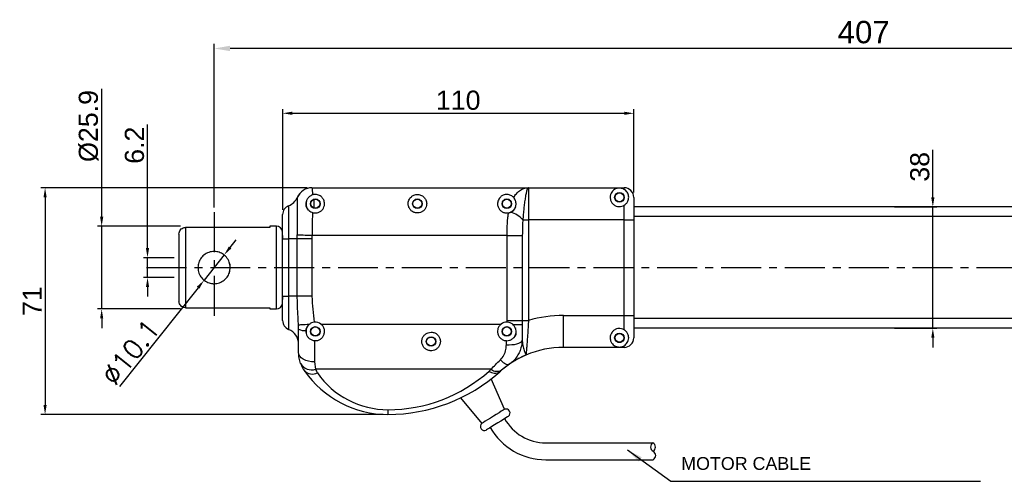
# Model space of a CAD drawing. Extents: x -901 to 3209, y -1525 to 2707.
# Tile 3 of 4: x -782 to -474, y 155 to 299. Entities that reach past the tile are written whole.
import ezdxf

# ---------------------------------------------------------------- set-up
doc = ezdxf.new("R2010")
doc.units = 0
doc.header["$LTSCALE"] = 10
doc.header["$MEASUREMENT"] = 0
doc.header["$PDMODE"] = 3
doc.linetypes.add('CENTER', pattern=[2, 1.25, -0.25, 0.25, -0.25])
doc.layers.get('0').update_dxf_attribs({"linetype": 'CONTINUOUS'})
doc.layers.get('DEFPOINTS').update_dxf_attribs({"linetype": 'CONTINUOUS'})
doc.layers.add('CE', color=2, linetype='CENTER')
doc.layers.add('DIM', color=4, linetype='CONTINUOUS')
doc.styles.add('CHINA', font='PMingLiU.ttf')
doc.styles.get("Standard").update_dxf_attribs({"font": 'ARIAL.TTF'})
doc.dimstyles.new('FU-2D', dxfattribs={"dimscale": 0, "dimtxt": 5, "dimasz": 5, "dimexe": 1.25, "dimexo": 0.625, "dimgap": 1, "dimtad": 1, "dimdec": 4, "dimtxsty": 'STANDARD', "dimcen": 2.5, "dimazin": 3, "dimtfac": 1, "dimtdec": 4, "dimtmove": 0, "dimatfit": 3, "dimtolj": 1, "dimtzin": 0})
doc.dimstyles.new('W_8', dxfattribs={"dimtxt": 8, "dimasz": 3, "dimexe": 3, "dimexo": 3, "dimgap": 2.5, "dimtad": 1, "dimdec": 3, "dimtxsty": 'STANDARD', "dimblk1": 'OPEN', "dimblk2": 'OPEN', "dimsah": 1, "dimcen": -2.5, "dimclrd": 256, "dimclre": 256, "dimclrt": 256, "dimazin": 3, "dimtfac": 0.8, "dimtmove": 0, "dimatfit": 3, "dimtolj": 1})

# ---------------------------------------------------------------- blocks, each defined once
blk = doc.blocks.new('*D27')
at = {"layer": 'DEFPOINTS', "color": 0}
for p in [(-589.7, 269.86), (-589.7, 243.53), (-699.7, 238.11)]:
    blk.add_point(p, dxfattribs=at)
at = {"layer": 'DIM', "color": 0}
for p, q in [((-699.7, 239.61), (-699.7, 271.16)), ((-696.7, 269.86), (-592.7, 269.86)), ((-589.7, 245.03), (-589.7, 271.16))]:
    blk.add_line(p, q, dxfattribs=at)
for points in [[(-696.7, 270.36), (-696.7, 269.36), (-699.7, 269.86)], [(-592.7, 270.36), (-592.7, 269.36), (-589.7, 269.86)]]:
    blk.add_solid(points, dxfattribs=at)
at = {"layer": 'DIM', "color": 0, "insert": (-644.7, 273.92), "char_height": 6, "attachment_point": 5}
blk.add_mtext('\\A1;110', dxfattribs=at)
blk = doc.blocks.new('*D28')
at = {"layer": 'DEFPOINTS', "color": 0}
for p in [(-732.18, 224.63), (-742.04, 218.43), (-732.18, 218.43)]:
    blk.add_point(p, dxfattribs=at)
at = {"layer": 'DIM', "color": 0}
for p, q in [((-742.04, 227.63), (-742.04, 266.31)), ((-733.68, 224.63), (-743.34, 224.63)), ((-742.04, 218.43), (-742.04, 224.63)), ((-733.68, 218.43), (-743.34, 218.43)), ((-742.04, 215.43), (-742.04, 212.43))]:
    blk.add_line(p, q, dxfattribs=at)
for points in [[(-742.54, 227.63), (-741.54, 227.63), (-742.04, 224.63)], [(-742.54, 215.43), (-741.54, 215.43), (-742.04, 218.43)]]:
    blk.add_solid(points, dxfattribs=at)
at = {"layer": 'DIM', "color": 0, "insert": (-746.11, 259.86), "char_height": 6, "attachment_point": 5, "rotation": 90}
blk.add_mtext('\\A1;6.2', dxfattribs=at)
blk = doc.blocks.new('*D29')
at = {"layer": 'DEFPOINTS', "color": 0}
for p in [(-690.52, 246.53), (-774.13, 175.53), (-666.7, 175.53)]:
    blk.add_point(p, dxfattribs=at)
at = {"layer": 'DIM', "color": 0}
for p, q in [((-692.02, 246.53), (-775.43, 246.53)), ((-774.13, 243.53), (-774.13, 178.53)), ((-668.2, 175.53), (-775.43, 175.53))]:
    blk.add_line(p, q, dxfattribs=at)
for points in [[(-774.63, 243.53), (-773.63, 243.53), (-774.13, 246.53)], [(-774.63, 178.53), (-773.63, 178.53), (-774.13, 175.53)]]:
    blk.add_solid(points, dxfattribs=at)
at = {"layer": 'DIM', "color": 0, "insert": (-778.15, 211.03), "char_height": 6, "attachment_point": 5, "rotation": 90}
blk.add_mtext('\\A1;71', dxfattribs=at)
blk = doc.blocks.new('*D30')
at = {"layer": 'DEFPOINTS', "color": 0}
for p in [(-730.18, 234.48), (-756.4, 208.58), (-730.18, 208.58)]:
    blk.add_point(p, dxfattribs=at)
at = {"layer": 'DIM', "color": 0}
for p, q in [((-756.4, 237.48), (-756.4, 277.56)), ((-731.68, 234.48), (-757.7, 234.48)), ((-756.4, 208.58), (-756.4, 234.48)), ((-731.68, 208.58), (-757.7, 208.58)), ((-756.4, 205.58), (-756.4, 202.58))]:
    blk.add_line(p, q, dxfattribs=at)
for points in [[(-756.9, 237.48), (-755.9, 237.48), (-756.4, 234.48)], [(-756.9, 205.58), (-755.9, 205.58), (-756.4, 208.58)]]:
    blk.add_solid(points, dxfattribs=at)
at = {"layer": 'DIM', "color": 0, "insert": (-760.47, 265.88), "char_height": 6, "attachment_point": 5, "rotation": 90}
blk.add_mtext('\\A1;{\\f????|b0|i0|c0|p54;%%c}25.9', dxfattribs=at)
blk = doc.blocks.new('*D31')
at = {"layer": 'DEFPOINTS', "color": 0}
for p in [(-509.57, 240.53), (-509.57, 202.53), (-496.02, 202.53)]:
    blk.add_point(p, dxfattribs=at)
at = {"layer": 'DIM', "color": 0}
for p, q in [((-496.02, 243.53), (-496.02, 258.39)), ((-508.07, 240.53), (-494.72, 240.53)), ((-496.02, 202.53), (-496.02, 240.53)), ((-508.07, 202.53), (-494.72, 202.53)), ((-496.02, 199.53), (-496.02, 196.53))]:
    blk.add_line(p, q, dxfattribs=at)
for points in [[(-496.52, 243.53), (-495.52, 243.53), (-496.02, 240.53)], [(-496.52, 199.53), (-495.52, 199.53), (-496.02, 202.53)]]:
    blk.add_solid(points, dxfattribs=at)
at = {"layer": 'DIM', "color": 0, "insert": (-500.09, 253.09), "char_height": 6, "attachment_point": 5, "rotation": 90}
blk.add_mtext('\\A1;38', dxfattribs=at)
blk = doc.blocks.new('*D38')
at = {"layer": 'DEFPOINTS', "color": 0}
for p in [(-718.04, 225.48), (-724.32, 217.57)]:
    blk.add_point(p, dxfattribs=at)
at = {"layer": 'DIM', "color": 0}
for p, q in [((-716.17, 227.83), (-714.3, 230.18)), ((-718.04, 225.48), (-724.32, 217.57)), ((-726.19, 215.22), (-750.77, 184.3))]:
    blk.add_line(p, q, dxfattribs=at)
for points in [[(-716.56, 228.14), (-715.78, 227.52), (-718.04, 225.48)], [(-726.58, 215.54), (-725.8, 214.91), (-724.32, 217.57)]]:
    blk.add_solid(points, dxfattribs=at)
at = {"layer": 'DIM', "color": 0, "insert": (-747.37, 195), "char_height": 6, "attachment_point": 5, "rotation": 51.5236}
blk.add_mtext('\\A1;{\\Ftxt,cns|c0;∅10.1}', dxfattribs=at)
blk = doc.blocks.new('*D48')
at = {"layer": 'DEFPOINTS', "color": 0}
for p in [(-721.18, 290.17), (-721.18, 238.9), (-314.18, 238.9)]:
    blk.add_point(p, dxfattribs=at)
at = {"layer": 'DIM', "color": 0}
for p, q in [((-721.18, 240.4), (-721.18, 291.67)), ((-319.18, 290.17), (-716.18, 290.17)), ((-314.18, 240.4), (-314.18, 291.67))]:
    blk.add_line(p, q, dxfattribs=at)
for points in [[(-716.18, 291.01), (-716.18, 289.34), (-721.18, 290.17)], [(-319.18, 291.01), (-319.18, 289.34), (-314.18, 290.17)]]:
    blk.add_solid(points, dxfattribs=at)
at = {"layer": 'DIM', "color": 0, "insert": (-517.68, 295.25), "char_height": 6, "attachment_point": 5}
blk.add_mtext('\\A1;{\\H1.167x;407}', dxfattribs=at)

msp = doc.modelspace()

# ---------------------------------------------------------------- linework, layer by layer
at = {"color": 7, "linetype": 'CONTINUOUS'}
for p, q in [((-690.518, 246.529), (-622.702, 246.529)), ((-622.702, 246.529), (-592.702, 246.529)), ((-622.702, 246.529), (-622.702, 236.529)), ((-594.741, 244.929), (-593.664, 244.929)), ((-592.702, 246.011), (-592.702, 246.529)), ((-697.827, 240.894), (-697.827, 230.529)), ((-695.11, 243.498), (-695.12, 243.529)), ((-592.702, 236.529), (-592.702, 241.047)), ((-589.702, 243.529), (-589.702, 236.529)), ((-699.702, 230.529), (-699.702, 238.113)), ((-628.923, 238.684), (-628.298, 238.882)), ((-338.661, 240.529), (-589.702, 240.529)), ((-338.661, 237.529), (-589.702, 237.529)), ((-703.682, 234.479), (-703.682, 234.103)), ((-701.682, 234.479), (-703.682, 234.479)), ((-701.682, 221.529), (-701.682, 234.479)), ((-624.46, 236.529), (-622.702, 236.529)), ((-592.702, 236.529), (-622.702, 236.529)), ((-622.702, 236.529), (-622.702, 204.989)), ((-592.702, 206.529), (-592.702, 236.529)), ((-592.702, 236.529), (-589.702, 236.529)), ((-589.702, 236.529), (-589.702, 206.529)), ((-703.682, 234.103), (-730.182, 234.103)), ((-730.182, 234.103), (-730.182, 208.956)), ((-699.682, 231.267), (-699.696, 231.529)), ((-695.12, 230.529), (-695.11, 231.708)), ((-690.518, 231.529), (-690.537, 230.529)), ((-629.411, 231.529), (-690.518, 231.529)), ((-629.411, 204.989), (-629.411, 231.529)), ((-629.411, 231.529), (-624.619, 231.529)), ((-624.619, 231.529), (-624.619, 204.989)), ((-699.702, 212.529), (-699.702, 230.529)), ((-699.702, 230.529), (-697.827, 230.529)), ((-699.682, 230.668), (-699.682, 231.267)), ((-697.827, 230.529), (-697.827, 212.529)), ((-695.12, 230.529), (-697.827, 230.529)), ((-695.12, 212.529), (-695.12, 230.529)), ((-690.537, 230.529), (-695.12, 230.529)), ((-690.537, 230.529), (-690.537, 212.529)), ((-701.682, 208.579), (-701.682, 221.529)), ((-721.422, 216.485), (-721.182, 216.479)), ((-721.182, 216.479), (-720.725, 216.5)), ((-699.702, 204.945), (-699.702, 212.529)), ((-699.702, 212.529), (-697.827, 212.529)), ((-699.696, 211.529), (-699.682, 211.791)), ((-699.682, 211.791), (-699.682, 212.391)), ((-695.12, 212.529), (-697.827, 212.529)), ((-697.827, 212.529), (-697.827, 202.164)), ((-690.537, 212.529), (-695.12, 212.529)), ((-730.182, 208.956), (-703.682, 208.956)), ((-703.682, 208.956), (-703.682, 208.579)), ((-703.682, 208.579), (-701.682, 208.579)), ((-687.696, 203.813), (-631.269, 203.813)), ((-629.415, 204.428), (-629.411, 204.989)), ((-629.411, 204.989), (-624.619, 204.989)), ((-624.619, 204.989), (-624.624, 203.667)), ((-624.619, 204.989), (-622.702, 204.989)), ((-611.711, 206.529), (-592.702, 206.529)), ((-611.711, 196.529), (-611.711, 206.529)), ((-592.702, 202.011), (-592.702, 206.529)), ((-592.702, 206.529), (-589.702, 206.529)), ((-589.702, 206.529), (-589.702, 199.529)), ((-338.661, 205.529), (-589.702, 205.529)), ((-694.702, 202.243), (-694.726, 203.513)), ((-694.702, 194.933), (-694.702, 202.243)), ((-338.661, 202.529), (-589.702, 202.529)), ((-689.702, 198.637), (-689.702, 191.973)), ((-629.604, 197.339), (-629.568, 198.63)), ((-594.741, 198.129), (-593.664, 198.129)), ((-592.702, 196.529), (-611.711, 196.529)), ((-592.702, 196.529), (-592.702, 197.047)), ((-689.702, 191.973), (-689.395, 189.671)), ((-628.673, 191.274), (-631.131, 189.396)), ((-634.368, 189.671), (-689.395, 189.671)), ((-630.203, 177.137), (-634.397, 186.646)), ((-644.005, 180.689), (-637.353, 172.704)), ((-666.702, 176.994), (-666.702, 175.529))]:
    msp.add_line(p, q, dxfattribs=at)
at = {"ltscale": 0.1}
for p, q in [((-617.297, 166.63), (-583.716, 166.631)), ((-617.297, 161.33), (-583.65, 161.337))]:
    msp.add_line(p, q, dxfattribs=at)
at = {"color": 7, "linetype": 'CONTINUOUS', "flags": 128}
for points in [[(-690.518, 231.529), (-691.243, 231.557), (-691.953, 231.585), (-692.633, 231.612), (-693.268, 231.636), (-693.845, 231.659), (-694.351, 231.678), (-694.776, 231.695), (-695.11, 231.708)], [(-691.388, 203.715), (-692.053, 203.675), (-692.668, 203.637), (-693.223, 203.604), (-693.704, 203.575), (-694.103, 203.551), (-694.41, 203.533), (-694.619, 203.52), (-694.726, 203.513)], [(-627.627, 203.758), (-627.103, 203.742), (-626.609, 203.727), (-626.152, 203.713), (-625.74, 203.701), (-625.376, 203.69), (-625.066, 203.68), (-624.815, 203.672), (-624.624, 203.667)], [(-629.604, 197.339), (-628.73, 197.336), (-627.883, 197.383), (-627.089, 197.478), (-626.373, 197.62), (-625.756, 197.802), (-625.258, 198.02), (-624.893, 198.267), (-624.674, 198.535)], [(-689.702, 191.973), (-690.678, 192.03), (-691.616, 192.198), (-692.48, 192.472), (-693.238, 192.84), (-693.86, 193.289), (-694.322, 193.8), (-694.606, 194.356), (-694.702, 194.933)], [(-631.5, 192.593), (-631.067, 192.186), (-630.642, 191.839), (-630.233, 191.557), (-629.847, 191.347), (-629.492, 191.212), (-629.174, 191.154), (-628.9, 191.175), (-628.673, 191.274)], [(-630.203, 177.137), (-630.306, 177.073), (-630.646, 176.862), (-631.198, 176.52), (-631.926, 176.068), (-632.781, 175.538), (-633.703, 174.967), (-634.631, 174.392)], [(-634.631, 174.392), (-635.5, 173.853), (-636.252, 173.386), (-636.836, 173.025), (-637.211, 172.792), (-637.352, 172.705), (-637.353, 172.704)], [(-628.965, 174.947), (-629.017, 174.915), (-629.306, 174.735), (-629.829, 174.411), (-630.546, 173.967), (-631.405, 173.434), (-632.341, 172.854), (-633.286, 172.268)], [(-633.286, 172.268), (-634.169, 171.72), (-634.925, 171.252), (-635.498, 170.897), (-635.844, 170.682), (-635.942, 170.621)]]:
    msp.add_lwpolyline(points, dxfattribs=at)
at = {"color": 7, "linetype": 'CONTINUOUS'}
for centre, radius in [((-594.202, 243.529), 1.5), ((-594.202, 243.529), 1.39), ((-689.482, 241.529), 1.5), ((-689.482, 241.529), 1.4), ((-657.482, 241.529), 1.5), ((-657.482, 241.529), 1.4), ((-629.482, 241.529), 1.5), ((-629.482, 241.529), 1.4), ((-689.482, 201.529), 1.5), ((-689.482, 201.529), 1.4), ((-629.482, 201.529), 1.5), ((-629.482, 201.529), 1.4), ((-594.202, 199.529), 1.5), ((-594.202, 199.529), 1.39), ((-653.202, 198.379), 1.5), ((-653.202, 198.379), 1.4)]:
    msp.add_circle(centre, radius, dxfattribs=at)
for centre, radius, start, end in [((-690.537, 241.529), 5, 90, 156.42182), ((-690.517, 241.533), 4.996, 90.01095, 156.83547), ((-592.702, 243.529), 3, 0, 90), ((-696.702, 238.113), 3, 112.02431, 180), ((-699.702, 245.529), 5, 292.02431, 336.42182), ((-689.482, 241.529), 3, 164.93512, 221.81031), ((-629.482, 241.529), 3, 286.91309, 340.52878), ((-630.102, 231.632), 7.47, 40.95723, 76.03056), ((-701.682, 232.479), 2, 8.13822, 90), ((-721.182, 221.529), 5.05, 340.03163, 19.13759), ((-701.682, 210.579), 2, 270, 351.86178), ((-696.702, 204.945), 3, 180, 247.97569), ((-689.482, 201.529), 2.9, 51.96921, 96.11534), ((-629.482, 201.529), 2.9, 88.66814, 128.03079), ((-611.711, 166.529), 40, 90, 105.94847), ((-699.702, 197.529), 5, 0, 67.97569), ((-692.729, 206.274), 4.488, 243.91437, 274.59028), ((-689.482, 201.529), 3, 138.18963, 195.06488), ((-629.482, 201.529), 3, 19.47122, 22.08613), ((-629.482, 201.529), 3, 337.91387, 350.40593), ((-629.482, 201.529), 3, 318.18969, 337.91387), ((-592.702, 199.529), 3, 270, 0), ((-611.711, 166.529), 30, 90, 113.11217), ((-684.702, 194.933), 10, 200.19933, 214.83034), ((-690.631, 193.456), 3.982, 209.75278, 288.08091), ((-611.711, 166.529), 30, 113.11217, 130.33978), ((-666.702, 207.458), 31.929, 214.83034, 270), ((-690.397, 191.668), 3.507, 224.21798, 296.97276), ((-684.702, 191.398), 5, 200.19933, 214.83034), ((-666.702, 203.922), 26.929, 214.83034, 270), ((-666.702, 224.494), 47.5, 270, 311.80184), ((-666.702, 228.029), 52.5, 270, 311.80184), ((-611.711, 162.994), 35, 130.33978, 131.80184), ((-633.235, 191.415), 2.949, 232.22947, 301.18527), ((-632.548, 191.904), 2.881, 230.81194, 299.45523), ((-611.711, 166.529), 30, 130.33978, 131.80184), ((-629.737, 175.955), 1.27, 307.42244, 111.54772), ((-636.502, 171.761), 1.27, 132.04556, 296.17084)]:
    msp.add_arc(centre, radius, start, end, dxfattribs=at)
at = {"ltscale": 0.1}
for radius, start in [(14.7, 208.97669), (20, 209.72436)]:
    msp.add_arc((-617.297, 181.33), radius, start, 270, dxfattribs=at)
for centre, radius, start, end in [((-582.917, 165.323), 1.532, 121.27683, 241.04067), ((-584.468, 165.292), 1.539, 301.71333, 60.60417), ((-584.32, 162.658), 1.481, 296.50486, 63.49514)]:
    msp.add_arc(centre, radius, start, end)
at = {"color": 7, "linetype": 'CONTINUOUS'}
for points, knots in [([(-690.38, 244.287), (-690.714, 244.134), (-691.381, 243.829), (-692.055, 242.987), (-692.424, 241.96), (-692.377, 240.841), (-691.94, 239.88), (-691.289, 239.216), (-690.751, 238.902), (-690.449, 238.796), (-690.386, 238.774)], [0, 0, 0, 0, 0.1378066, 0.2750916, 0.4305136, 0.6113251, 0.7813138, 0.8917226, 0.977331, 1, 1, 1, 1]), ([(-690.518, 246.529), (-690.494, 246.473), (-690.45, 246.37), (-690.407, 245.596), (-690.388, 244.828), (-690.381, 244.334), (-690.38, 244.287)], [0, 0, 0, 0, 0.357633, 0.6578226, 0.9667235, 1, 1, 1, 1]), ([(-690.386, 238.774), (-690.199, 238.724), (-689.73, 238.6), (-688.936, 238.638), (-688.111, 238.926), (-687.414, 239.437), (-686.887, 240.138), (-686.548, 241.09), (-686.578, 242.188), (-687.038, 243.214), (-687.717, 243.89), (-688.431, 244.256), (-688.988, 244.403), (-689.52, 244.442), (-689.983, 244.4), (-690.261, 244.321), (-690.38, 244.287)], [0, 0, 0, 0, 0.0456366, 0.1142331, 0.1812988, 0.2502555, 0.3247205, 0.4095459, 0.5358554, 0.6644282, 0.7822719, 0.8438325, 0.8927449, 0.9260026, 0.9682206, 1, 1, 1, 1]), ([(-657.482, 244.429), (-657.663, 244.419), (-658.075, 244.395), (-658.756, 244.17), (-659.554, 243.657), (-660.225, 242.731), (-660.47, 241.521), (-660.214, 240.384), (-659.637, 239.499), (-658.811, 238.883), (-657.855, 238.603), (-656.937, 238.636), (-656.111, 238.927), (-655.414, 239.437), (-654.887, 240.138), (-654.548, 241.09), (-654.578, 242.189), (-655.038, 243.213), (-655.717, 243.891), (-656.431, 244.254), (-656.988, 244.407), (-657.34, 244.423), (-657.482, 244.429)], [0, 0, 0, 0, 0.0247268, 0.0562032, 0.1074963, 0.1911745, 0.2771746, 0.3388154, 0.3894337, 0.440339, 0.4843748, 0.524552, 0.5638319, 0.6042195, 0.6478332, 0.6975147, 0.7714934, 0.8467978, 0.9158178, 0.9518735, 0.9805211, 1, 1, 1, 1]), ([(-627.322, 243.464), (-627.504, 243.641), (-627.824, 243.951), (-628.432, 244.255), (-628.988, 244.403), (-629.521, 244.443), (-630.075, 244.389), (-630.756, 244.173), (-631.554, 243.655), (-632.225, 242.731), (-632.47, 241.521), (-632.214, 240.384), (-631.637, 239.499), (-630.811, 238.883), (-629.855, 238.603), (-629.221, 238.626), (-628.929, 238.682), (-628.923, 238.684)], [0, 0, 0, 0, 0.0728306, 0.1276692, 0.1712406, 0.2008668, 0.2384749, 0.2863482, 0.3643625, 0.491632, 0.6224332, 0.7161855, 0.7931731, 0.8705967, 0.937573, 0.9986797, 1, 1, 1, 1]), ([(-627.322, 243.464), (-627.056, 243.885), (-626.518, 244.737), (-625.469, 245.701), (-624.195, 246.369), (-623.211, 246.528), (-622.709, 246.529), (-622.702, 246.529)], [0, 0, 0, 0, 0.2174446, 0.4397504, 0.7141876, 0.9960382, 1, 1, 1, 1]), ([(-622.702, 246.529), (-622.703, 246.529), (-622.766, 246.529), (-622.889, 246.452), (-623.085, 246.1), (-623.292, 245.464), (-623.489, 244.605), (-623.689, 243.518), (-623.89, 242.201), (-624.101, 240.524), (-624.287, 238.72), (-624.4, 237.37), (-624.453, 236.633), (-624.46, 236.529)], [0, 0, 0, 0, 0.0014578, 0.096709, 0.190082, 0.303928, 0.4177876, 0.4979393, 0.6216988, 0.7454782, 0.8631255, 0.9807736, 1, 1, 1, 1]), ([(-592.702, 246.011), (-592.763, 246.046), (-592.938, 246.146), (-593.211, 246.262), (-593.538, 246.357), (-593.8, 246.406), (-594.04, 246.426), (-594.208, 246.431), (-594.391, 246.425), (-594.701, 246.395), (-595.467, 246.214), (-596.21, 245.734), (-596.847, 244.823), (-597.125, 243.953), (-597.108, 242.964), (-596.742, 242.021), (-596.102, 241.268), (-595.268, 240.774), (-594.336, 240.586), (-593.441, 240.677), (-592.941, 240.928), (-592.702, 241.047)], [0, 0, 0, 0, 0.0232777, 0.0676026, 0.0971827, 0.126914, 0.1381081, 0.1472291, 0.1572999, 0.1713348, 0.2142318, 0.3869679, 0.4741175, 0.5609938, 0.6470898, 0.7188956, 0.7795582, 0.8404166, 0.8964681, 0.9506782, 1, 1, 1, 1]), ([(-592.702, 241.047), (-592.476, 241.214), (-591.95, 241.603), (-591.427, 242.49), (-591.213, 243.609), (-591.53, 244.908), (-592.206, 245.691), (-592.619, 245.957), (-592.702, 246.011)], [0, 0, 0, 0, 0.1073716, 0.2492754, 0.463403, 0.6844998, 0.9360752, 1, 1, 1, 1]), ([(-695.11, 231.708), (-695.101, 232.287), (-695.082, 233.51), (-695.06, 235.335), (-695.04, 237.581), (-695.032, 239.829), (-695.039, 241.558), (-695.055, 242.594), (-695.076, 243.266), (-695.098, 243.417), (-695.11, 243.498)], [0, 0, 0, 0, 0.09556893, 0.20160427, 0.31030899, 0.49992362, 0.65821414, 0.76426328, 0.87298506, 1, 1, 1, 1]), ([(-689.832, 240.173), (-689.826, 240.527), (-689.819, 240.987), (-689.817, 241.952), (-689.827, 242.517), (-689.848, 242.864), (-689.849, 242.88)], [0, 0, 0, 0, 0.3110557, 0.4044288, 0.9724012, 1, 1, 1, 1]), ([(-628.298, 238.882), (-628.019, 239.043), (-627.389, 239.407), (-626.805, 240.267), (-626.514, 241.342), (-626.658, 242.535), (-627.1, 243.153), (-627.322, 243.464)], [0, 0, 0, 0, 0.1551251, 0.3492116, 0.5465296, 0.7715851, 1, 1, 1, 1]), ([(-690.386, 238.774), (-690.387, 238.693), (-690.396, 237.884), (-690.418, 236.242), (-690.46, 233.871), (-690.499, 232.273), (-690.518, 231.529)], [0, 0, 0, 0, 0.0362922, 0.3656798, 0.7046022, 1, 1, 1, 1]), ([(-629.411, 231.529), (-629.41, 231.775), (-629.406, 232.819), (-629.36, 234.655), (-629.233, 236.439), (-629.078, 237.77), (-628.981, 238.341), (-628.923, 238.684)], [0, 0, 0, 0, 0.0985815, 0.4191126, 0.7395794, 0.8436178, 1, 1, 1, 1]), ([(-624.46, 236.529), (-624.484, 236.222), (-624.521, 235.758), (-624.595, 234.259), (-624.617, 232.896), (-624.619, 231.693), (-624.619, 231.529)], [0, 0, 0, 0, 0.1860217, 0.2815511, 0.9022087, 1, 1, 1, 1]), ([(-732.182, 232.031), (-732.159, 232.271), (-732.113, 232.751), (-731.748, 233.387), (-731.215, 233.852), (-730.658, 234.075), (-730.307, 234.095), (-730.182, 234.103)], [0, 0, 0, 0, 0.2250384, 0.4502865, 0.6699282, 0.8821294, 1, 1, 1, 1]), ([(-732.182, 232.031), (-732.182, 231.845), (-732.182, 231.474), (-732.182, 230.59), (-732.182, 229.474), (-732.182, 228.115), (-732.182, 226.577), (-732.182, 224.925), (-732.182, 223.229), (-732.182, 221.529), (-732.182, 219.83), (-732.182, 218.133), (-732.182, 216.481), (-732.182, 214.942), (-732.182, 213.59), (-732.182, 212.085), (-732.182, 211.446), (-732.182, 211.027)], [0, 0, 0, 0, 0.0608811, 0.1217527, 0.1854872, 0.2500961, 0.3147049, 0.3784394, 0.4404939, 0.5001878, 0.5598816, 0.6219361, 0.6856706, 0.7502794, 0.8148883, 0.8786228, 1, 1, 1, 1]), ([(-716.132, 221.529), (-716.184, 220.984), (-716.287, 219.895), (-717.089, 218.432), (-718.297, 217.266), (-719.869, 216.55), (-721.572, 216.404), (-723.168, 216.796), (-724.556, 217.653), (-725.639, 218.95), (-726.153, 220.34), (-726.281, 221.769), (-726.053, 223.164), (-725.282, 224.626), (-724.066, 225.792), (-722.496, 226.508), (-720.792, 226.654), (-719.197, 226.262), (-717.807, 225.405), (-716.731, 224.108), (-716.197, 222.718), (-716.149, 221.831), (-716.132, 221.529)], [0, 0, 0, 0, 0.0510124, 0.1019449, 0.154977, 0.2101919, 0.2629647, 0.3123041, 0.3626521, 0.4166783, 0.4716329, 0.5, 0.5510124, 0.6019449, 0.654977, 0.7101919, 0.7629647, 0.8123041, 0.8626521, 0.9166783, 0.9716329, 1, 1, 1, 1]), ([(-730.182, 208.956), (-730.402, 208.977), (-730.842, 209.021), (-731.429, 209.36), (-731.88, 209.862), (-732.141, 210.447), (-732.17, 210.851), (-732.182, 211.027)], [0, 0, 0, 0, 0.2060434, 0.4120053, 0.6203268, 0.834485, 1, 1, 1, 1]), ([(-694.726, 203.513), (-694.819, 204.968), (-695.009, 207.906), (-695.083, 210.978), (-695.12, 212.529)], [0, 0, 0, 0, 0.4950628, 1, 1, 1, 1]), ([(-690.537, 212.529), (-690.458, 211.175), (-690.298, 208.461), (-689.96, 205.764), (-689.791, 204.413)], [0, 0, 0, 0, 0.4989924, 1, 1, 1, 1]), ([(-691.388, 203.715), (-691.62, 203.468), (-692.082, 202.974), (-692.318, 202.254), (-692.363, 201.855), (-692.37, 201.8)], [0, 0, 0, 0, 0.4624104, 0.9252413, 1, 1, 1, 1]), ([(-689.791, 204.413), (-690.089, 204.355), (-690.685, 204.242), (-691.154, 203.89), (-691.388, 203.715)], [0, 0, 0, 0, 0.5013086, 1, 1, 1, 1]), ([(-689.702, 198.637), (-689.524, 198.634), (-689.03, 198.623), (-688.235, 198.856), (-687.438, 199.397), (-686.851, 200.184), (-686.551, 201.136), (-686.592, 202.134), (-686.956, 203.098), (-687.444, 203.57), (-687.696, 203.813)], [0, 0, 0, 0, 0.0720207, 0.1993279, 0.3276432, 0.4597981, 0.5944973, 0.728354, 0.8598634, 1, 1, 1, 1]), ([(-631.269, 203.813), (-631.277, 203.807), (-631.54, 203.599), (-631.988, 203.096), (-632.363, 202.184), (-632.418, 201.202), (-632.149, 200.256), (-631.578, 199.444), (-630.764, 198.866), (-630.043, 198.656), (-629.642, 198.634), (-629.568, 198.63)], [0, 0, 0, 0, 0.0044495, 0.1413817, 0.2778169, 0.4137868, 0.5507243, 0.6900289, 0.8306071, 0.9688833, 1, 1, 1, 1]), ([(-629.568, 198.63), (-629.251, 198.651), (-628.616, 198.693), (-627.753, 199.14), (-627.066, 199.826), (-626.643, 200.713), (-626.539, 201.65), (-626.714, 202.523), (-627.084, 203.239), (-627.464, 203.602), (-627.627, 203.758)], [0, 0, 0, 0, 0.1298643, 0.2595643, 0.393562, 0.5303805, 0.6562569, 0.7737698, 0.902645, 1, 1, 1, 1]), ([(-627.627, 203.758), (-627.878, 203.932), (-628.36, 204.265), (-629.018, 204.412), (-629.361, 204.426), (-629.415, 204.428)], [0, 0, 0, 0, 0.4779126, 0.9177115, 1, 1, 1, 1]), ([(-624.624, 203.667), (-624.628, 203.208), (-624.637, 202.096), (-624.655, 200.353), (-624.668, 199.145), (-624.674, 198.535)], [0, 0, 0, 0, 0.25801499, 0.62499364, 1, 1, 1, 1]), ([(-622.702, 204.989), (-622.736, 204.365), (-622.803, 203.115), (-622.914, 201.29), (-623.03, 199.567), (-623.146, 197.992), (-623.258, 196.618), (-623.356, 195.505), (-623.431, 194.703), (-623.479, 194.208), (-623.485, 194.149), (-623.487, 194.121)], [0, 0, 0, 0, 0.114705, 0.2294238, 0.3443498, 0.45926, 0.5733099, 0.6872954, 0.7948435, 0.9023197, 1, 1, 1, 1]), ([(-692.37, 201.8), (-692.377, 201.652), (-692.398, 201.206), (-692.226, 200.459), (-691.763, 199.658), (-691.051, 199.028), (-690.31, 198.711), (-689.843, 198.654), (-689.702, 198.637)], [0, 0, 0, 0, 0.0971664, 0.2934204, 0.4867585, 0.693923, 0.9081982, 1, 1, 1, 1]), ([(-653.202, 201.279), (-653.526, 201.247), (-654.173, 201.184), (-655.034, 200.693), (-655.69, 199.973), (-656.073, 199.075), (-656.144, 198.098), (-655.886, 197.134), (-655.305, 196.294), (-654.46, 195.699), (-653.488, 195.439), (-652.54, 195.507), (-651.692, 195.85), (-650.978, 196.441), (-650.463, 197.265), (-650.244, 198.259), (-650.384, 199.288), (-650.868, 200.196), (-651.613, 200.868), (-652.434, 201.227), (-652.98, 201.264), (-653.202, 201.279)], [0, 0, 0, 0, 0.0521308, 0.1042617, 0.1564037, 0.2088344, 0.262314, 0.3177857, 0.3752766, 0.4326283, 0.4863302, 0.5355975, 0.5835794, 0.6339708, 0.6884952, 0.7459936, 0.8033644, 0.8585326, 0.9117261, 0.9640423, 1, 1, 1, 1]), ([(-592.702, 202.011), (-592.845, 202.088), (-593.252, 202.308), (-593.785, 202.419), (-594.446, 202.438), (-595.104, 202.334), (-595.905, 201.93), (-596.538, 201.319), (-596.998, 200.487), (-597.181, 199.393), (-596.852, 198.082), (-596.118, 197.266), (-595.412, 196.88), (-595.018, 196.739), (-594.735, 196.674), (-594.486, 196.641), (-594.307, 196.629), (-594.136, 196.629), (-593.96, 196.637), (-593.605, 196.678), (-593.184, 196.792), (-592.869, 196.959), (-592.702, 197.047)], [0, 0, 0, 0, 0.03024889, 0.08647728, 0.09643735, 0.1509245, 0.20538164, 0.26068193, 0.31968791, 0.40287706, 0.51871285, 0.68877836, 0.75178833, 0.78896805, 0.82188685, 0.8349397, 0.84813973, 0.85680698, 0.86544606, 0.88151507, 0.93739609, 1, 1, 1, 1]), ([(-592.702, 197.047), (-592.342, 197.332), (-591.616, 197.906), (-591.193, 199.38), (-591.423, 200.562), (-591.924, 201.38), (-592.378, 201.805), (-592.648, 201.977), (-592.702, 202.011)], [0, 0, 0, 0, 0.2684546, 0.5406642, 0.7525903, 0.8799926, 0.9761034, 1, 1, 1, 1]), ([(-624.674, 198.535), (-624.766, 197.793), (-624.924, 196.518), (-625.584, 194.834), (-626.383, 193.471), (-627.404, 192.244), (-628.246, 191.6), (-628.673, 191.274)], [0, 0, 0, 0, 0.2547065, 0.4371999, 0.6247709, 0.8097581, 1, 1, 1, 1]), ([(-624.674, 198.535), (-624.581, 197.908), (-624.393, 196.65), (-623.879, 195.197), (-623.593, 194.42), (-623.501, 194.16), (-623.488, 194.121), (-623.487, 194.121), (-623.487, 194.121)], [0, 0, 0, 0, 0.26806049, 0.53746731, 0.80545675, 0.90120138, 0.99799356, 1, 1, 1, 1]), ([(-694.087, 191.48), (-694.263, 192.026), (-694.618, 193.134), (-694.674, 194.328), (-694.702, 194.933)], [0, 0, 0, 0, 0.49300972, 1, 1, 1, 1]), ([(-631.5, 192.593), (-631.101, 193.056), (-630.275, 194.013), (-629.733, 195.697), (-629.642, 196.856), (-629.604, 197.339)], [0, 0, 0, 0, 0.3530458, 0.7307527, 1, 1, 1, 1]), ([(-634.368, 189.671), (-633.935, 190.151), (-633.064, 191.117), (-632.024, 192.099), (-631.5, 192.593)], [0, 0, 0, 0, 0.4965269, 1, 1, 1, 1]), ([(-623.487, 194.121), (-623.492, 194.119), (-623.498, 194.117), (-623.505, 194.114), (-623.508, 194.112), (-623.522, 194.107), (-623.535, 194.101), (-623.551, 194.094), (-623.591, 194.077), (-623.637, 194.057), (-623.773, 193.998), (-624.096, 193.855), (-624.751, 193.552), (-625.657, 193.098), (-626.604, 192.579), (-627.45, 192.075), (-628.119, 191.648), (-628.49, 191.399), (-628.639, 191.297), (-628.673, 191.274)], [0, 0, 0, 0, 0.00160077, 0.00196404, 0.00226674, 0.00255703, 0.00640284, 0.0067158, 0.00782002, 0.01943549, 0.02170454, 0.05302262, 0.12845337, 0.25498346, 0.41347538, 0.57761184, 0.75889837, 0.94436046, 1, 1, 1, 1])]:
    msp.add_open_spline(points, degree=3, knots=knots, dxfattribs=at)
at = {"layer": 'CE'}
for p, q in [((-721.18, 238.903), (-721.18, 204.152)), ((-742.338, 221.528), (-295.74, 221.528))]:
    msp.add_line(p, q, dxfattribs=at)

# ---------------------------------------------------------------- texts
at = {"layer": 'DIM', "insert": (-574.841, 162.162), "char_height": 4, "width": 126.3105, "attachment_point": 1, "style": 'CHINA'}
msp.add_mtext('{\\fArial|b0|i0|c0|p34;MOTOR\\fArial|b0|i0|c136|p34; \\fArial|b0|i0|c0|p34;CABLE\\fArial|b0|i0|c136|p34; }', dxfattribs=at)

# ---------------------------------------------------------------- dimensions: what is measured, and where the dimension line sits
at = {"layer": 'DIM'}
dim = msp.add_linear_dim(base=(-721.18, 290.172), p1=(-314.18, 238.904), p2=(-721.18, 238.903), text='{\\H1.167x;<>}', dimstyle='FU-2D', override={"dimscale": 1, "dimtxt": 6, "dimexe": 1.5, "dimexo": 1.5, "dimgap": 1.5, "dimdec": 1, "dimtp": 0.2, "dimtfac": 0.6, "dimtdec": 1, "dimtmove": 0, "dimatfit": 0}, dxfattribs=at)
dim.commit()
dim.dimension.update_dxf_attribs({"geometry": '*D48', "text_midpoint": (-517.68, 295.247)})
dim = msp.add_linear_dim(base=(-589.702, 269.861), p1=(-699.702, 238.113), p2=(-589.702, 243.529), dimstyle='FU-2D', override={"dimscale": 1, "dimtxt": 6, "dimasz": 3, "dimexe": 1.3, "dimexo": 1.5, "dimdec": 2, "dimtp": 0.2, "dimtfac": 0.6, "dimtdec": 2, "dimtmove": 0, "dimatfit": 0}, dxfattribs=at)
dim.commit()
dim.dimension.update_dxf_attribs({"geometry": '*D27', "text_midpoint": (-644.702, 269.861), "dimtype": 160})
dim = msp.add_linear_dim(base=(-756.402, 208.579), p1=(-730.182, 234.479), p2=(-730.182, 208.579), angle=90, text='{\\f????|b0|i0|c0|p54;%%c}<>', dimstyle='FU-2D', override={"dimscale": 1, "dimtxt": 6, "dimasz": 3, "dimexe": 1.3, "dimexo": 1.5, "dimdec": 2, "dimtp": 0.2, "dimtfac": 0.6, "dimtdec": 2, "dimtmove": 0, "dimatfit": 0}, dxfattribs=at)
dim.commit()
dim.dimension.update_dxf_attribs({"geometry": '*D30', "text_midpoint": (-756.402, 265.876), "dimtype": 160})
for base, p1, p2, picture, middle in [((-742.045, 218.429), (-732.182, 224.629), (-732.182, 218.429), '*D28', (-742.045, 259.865)), ((-496.025, 202.53), (-509.572, 240.53), (-509.572, 202.53), '*D31', (-496.025, 253.088)), ((-774.134, 175.529), (-690.518, 246.529), (-666.702, 175.529), '*D29', (-774.134, 211.029))]:
    dim = msp.add_linear_dim(base=base, p1=p1, p2=p2, angle=90, dimstyle='FU-2D', override={"dimscale": 1, "dimtxt": 6, "dimasz": 3, "dimexe": 1.3, "dimexo": 1.5, "dimdec": 2, "dimtp": 0.2, "dimtfac": 0.6, "dimtdec": 2, "dimtmove": 0, "dimatfit": 0}, dxfattribs=at)
    dim.commit()
    dim.dimension.update_dxf_attribs({"geometry": picture, "text_midpoint": middle, "dimtype": 160})
dim = msp.add_diameter_dim_2p(p1=(-718.037, 225.482), p2=(-724.323, 217.573), text='{\\Ftxt,cns|c0;<>}', dimstyle='FU-2D', override={"dimscale": 1, "dimtxt": 6, "dimasz": 3, "dimexe": 1.3, "dimexo": 1.5, "dimdec": 2, "dimtp": 0.2, "dimtfac": 0.6, "dimtdec": 2, "dimtmove": 0, "dimatfit": 0}, dxfattribs=at)
dim.commit()
dim.dimension.update_dxf_attribs({"geometry": '*D38', "text_midpoint": (-744.238, 192.515), "dimtype": 163})

# ---------------------------------------------------------------- leaders
msp.add_leader([(-591.723, 164.393), (-578.143, 154.576), (-481.102, 154.576)], dimstyle='W_8', override={"dimtxt": 5, "dimasz": 5, "dimexe": 1.5, "dimexo": 1.5, "dimgap": 1.5, "dimtp": 0.2, "dimtdec": 3}, dxfattribs=at)

doc.saveas('drawing.dxf')
